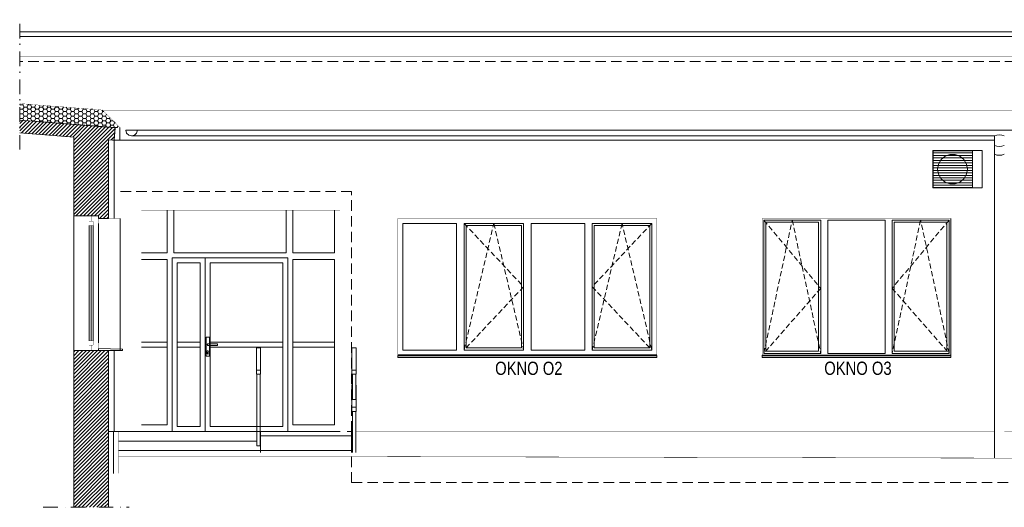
# Model space of a CAD drawing. Header units: millimetres. Extents: x 18880 to 99371, y -5529 to 27899.
# Tile 23 of 161: x 19160 to 20350, y 6727 to 7316. Entities that reach past the tile are written whole.
import ezdxf

# ---------------------------------------------------------------- set-up
doc = ezdxf.new("R2010")
doc.units = ezdxf.units.MM
doc.set_wipeout_variables(frame=1)
doc.linetypes.add('DASHED', pattern=[19.05, 12.7, -6.35])
doc.linetypes.add('Kropki i Kreski', pattern=[335.138881, 176.388884, -88.194442, 0, -70.555556])
for name, color, linetype, lineweight in [('AA_HATCH', 251, 'Continuous', 0), ('AA_IZOLACJA', 251, 'Continuous', 0), ('AA_OPIS', 2, 'Continuous', 0), ('AA_WIDOK', 254, 'Continuous', 0), ('K_SCIANY', 90, 'Continuous', 20)]:
    doc.layers.add(name, color=color, linetype=linetype, lineweight=lineweight)
doc.styles.add('ARIAL', font='arial.ttf')
doc.linetypes.add('STYROPIAN', pattern='A,0.000141,[1,styropian.shx,S=1,R=0,X=0,Y=0],-14.102004', length=14.102145)

# ---------------------------------------------------------------- blocks, each defined once
blk = doc.blocks.new('ZOL okno O2')
at = {"layer": 'AA_OPIS', "linetype": 'DASHED', "ltscale": 0.5}
for points in [[(22271.1, 7293.8), (22339.9, 7211.3), (22271.1, 7132.8), (22305.5, 7293.8), (22339.9, 7132.8)], [(22495.1, 7293.8), (22426.3, 7211.3), (22495.1, 7132.8), (22460.7, 7293.8), (22426.3, 7132.8)]]:
    blk.add_lwpolyline(points, dxfattribs=at)
at = {"layer": 'AA_WIDOK', "color": 255, "const_width": 0.3}
for points in [[(22269.1, 7130.8), (22269.1, 7295.8)], [(22269.1, 7295.8), (22497.1, 7295.8)], [(22497.1, 7295.8), (22497.1, 7130.8)]]:
    blk.add_lwpolyline(points, dxfattribs=at)
at = {"layer": 'AA_WIDOK'}
for points in [[(22271.1, 7132.8), (22271.1, 7293.8)], [(22271.1, 7293.8), (22339.9, 7293.8)], [(22273.6, 7135.3), (22273.6, 7291.3)], [(22273.6, 7291.3), (22337.4, 7291.3)], [(22337.4, 7291.3), (22337.4, 7135.3)], [(22339.9, 7293.8), (22339.9, 7132.8)], [(22348.5, 7132.8), (22348.5, 7293.8)], [(22348.5, 7293.8), (22417.7, 7293.8)], [(22417.7, 7293.8), (22417.7, 7132.8)], [(22426.3, 7132.8), (22426.3, 7293.8)], [(22426.3, 7293.8), (22495.1, 7293.8)], [(22428.8, 7135.3), (22428.8, 7291.3)], [(22428.8, 7291.3), (22492.6, 7291.3)], [(22492.6, 7291.3), (22492.6, 7135.3)], [(22495.1, 7293.8), (22495.1, 7132.8)], [(22497.1, 7295.8), (22497.1, 7130.2)], [(22339.9, 7132.8), (22271.1, 7132.8)], [(22337.4, 7135.3), (22273.6, 7135.3)], [(22417.7, 7132.8), (22348.5, 7132.8)], [(22495.1, 7132.8), (22426.3, 7132.8)], [(22492.6, 7135.3), (22428.8, 7135.3)], [(22497.1, 7130), (22497.1, 7130.2)]]:
    blk.add_lwpolyline(points, dxfattribs=at)
at = {"layer": 'AA_WIDOK', "color": 4}
for points in [[(22497.1, 7130.8), (22269.1, 7130.8)], [(22269.1, 7128.3), (22269.1, 7130.8)], [(22269.1, 7130.2), (22269.1, 7130)], [(22269.1, 7130), (22497.1, 7130)], [(22269.1, 7128.3), (22497.1, 7128.3)], [(22269.1, 7127.8), (22269.1, 7128.3)], [(22269.1, 7127.8), (22497.1, 7127.8)], [(22497.1, 7128.3), (22497.1, 7130.8)], [(22497.1, 7127.8), (22497.1, 7128.3)]]:
    blk.add_lwpolyline(points, dxfattribs=at)
at = {"layer": 'AA_OPIS', "insert": (22384.9, 7122.8), "char_height": 16, "width": 300, "attachment_point": 2, "style": 'ARIAL'}
blk.add_mtext('{\\W0.8;OKNO O3}', dxfattribs=at)
blk = doc.blocks.new('okno o1a')
at = {"layer": 'AA_OPIS', "linetype": 'DASHED', "ltscale": 0.5}
for points in [[(80, -6), (152, -82.5), (80, -159), (116, -6), (152, -159)], [(307, -6), (235, -82.5), (307, -159), (271, -6), (235, -159)]]:
    blk.add_lwpolyline(points, dxfattribs=at)
at = {"layer": 'AA_WIDOK', "color": 255, "const_width": 0.3}
for points in [[(0, -165.6), (0, 0)], [(0, 0), (313, 0)], [(313, 0), (313, -165.6)]]:
    blk.add_lwpolyline(points, dxfattribs=at)
at = {"layer": 'AA_WIDOK'}
for points in [[(6, -159), (6, -6)], [(6, -6), (71, -6)], [(71, -6), (71, -159)], [(80, -159), (80, -6)], [(80, -6), (152, -6)], [(82.5, -156.5), (82.5, -8.5)], [(82.5, -8.5), (149.5, -8.5)], [(149.5, -8.5), (149.5, -156.5)], [(152, -6), (152, -159)], [(161, -159), (161, -6)], [(161, -6), (226, -6)], [(226, -6), (226, -159)], [(235, -159), (235, -6)], [(235, -6), (307, -6)], [(237.5, -156.5), (237.5, -8.5)], [(237.5, -8.5), (304.5, -8.5)], [(304.5, -8.5), (304.5, -156.5)], [(307, -6), (307, -159)], [(71, -159), (6, -159)], [(152, -159), (80, -159)], [(149.5, -156.5), (82.5, -156.5)], [(226, -159), (161, -159)], [(307, -159), (235, -159)], [(304.5, -156.5), (237.5, -156.5)]]:
    blk.add_lwpolyline(points, dxfattribs=at)
at = {"layer": 'AA_WIDOK', "color": 4}
for points in [[(313, -165), (0, -165)], [(0, -165.6), (0, -165.8)], [(0, -165.8), (313, -165.8)], [(0, -167.5), (0, -165.8)], [(313, -165.8), (313, -165.6)], [(313, -167.5), (313, -165.8)], [(0, -167.5), (313, -167.5)], [(0, -168), (0, -167.5)], [(0, -168), (313, -168)], [(313, -168), (313, -167.5)]]:
    blk.add_lwpolyline(points, dxfattribs=at)
at = {"layer": 'AA_OPIS', "insert": (158.3, -173.1), "char_height": 16, "width": 300, "attachment_point": 2, "style": 'ARIAL'}
blk.add_mtext('{\\W0.8;OKNO O2}', dxfattribs=at)

msp = doc.modelspace()

# ---------------------------------------------------------------- hatches: boundary and pattern name
at = {"layer": 'AA_HATCH'}
h = msp.add_hatch(dxfattribs=at)
h.set_pattern_fill('HONEY', color=256)
h.set_pattern_definition([(0, (-9567.2765, -1596.0877), (4.7625, 2.74963064), [3.175, -6.35]), (120, (-9567.2765, -1596.0877), (-4.7625, 2.74963066), [3.175, -6.35]), (60, (-9567.2765, -1596.0877), (1e-08, 5.4992613), [-6.35, 3.175])])
h.paths.add_polyline_path([(19159.74106, 7215.17774), (19159.74106, 7195.13089), (19274.93442, 7186.06569), (19280.93442, 7186.06569), (19259.68773, 7207.31238)])
h = msp.add_hatch(dxfattribs=at)
h.set_pattern_fill('ANSI31', color=256)
h.set_pattern_definition([(45, (-9567.2765, -1631.15), (-2.24506403, 2.24506403), [])])
h.paths.add_polyline_path([(19224.93442, 6916.95538), (19266.93442, 6916.95538), (19266.93442, 6727.45538), (19224.93442, 6727.45538)])
h.paths.add_polyline_path([(19159.74106, 7195.1159), (19159.74106, 7179.97824), (19224.93442, 7174.76277), (19224.93442, 7079.45538), (19254.93442, 7079.45538), (19254.93442, 7076.45538), (19266.93442, 7076.45538), (19266.93442, 7171.40277), (19273.73824, 7171.09847), (19274.93442, 7186.0507)])

# ---------------------------------------------------------------- linework, layer by layer
at = {"layer": 'AA_IZOLACJA', "linetype": 'STYROPIAN'}
msp.add_lwpolyline([(19280.73824, 7171.1077), (19280.73824, 7186.06569)], dxfattribs=at)
at = {"layer": 'AA_IZOLACJA', "linetype": 'STYROPIAN', "ltscale": 1.4}
for points in [[(19273.93442, 7076.45538), (19273.93442, 7171.09847)], [(19273.93442, 6818.95538), (19273.93442, 6916.95538)]]:
    msp.add_lwpolyline(points, dxfattribs=at)
at = {"layer": 'AA_IZOLACJA', "linetype": 'STYROPIAN', "ltscale": 1.2}
msp.add_lwpolyline([(19272.93442, 6768.45538), (19272.93442, 6818.95538)], dxfattribs=at)
at = {"layer": 'AA_OPIS', "linetype": 'Kropki i Kreski', "ltscale": 0.1}
for points in [[(19159.74106, 7159.49521), (19159.74106, 7316.47341)], [(19187.93442, 6727.45538), (19291.93442, 6727.45538)]]:
    msp.add_lwpolyline(points, dxfattribs=at)
at = {"layer": 'AA_WIDOK', "color": 4}
for points in [[(19159.74106, 7302.01777), (20700.43442, 7302.01777)], [(20700.43442, 7296.01777), (19159.74106, 7296.01777)], [(19288.87224, 7179.51777), (19287.93442, 7183.01777)], [(19287.93442, 7183.01777), (19294.93442, 7183.01777)], [(19291.43442, 7176.95559), (19288.87224, 7179.51777)], [(19294.93442, 7183.01777), (19301.93442, 7183.01777)], [(19300.9966, 7179.51777), (19298.43442, 7176.95559)], [(19301.93442, 7183.01777), (19300.9966, 7179.51777)], [(24241.38181, 7183.01777), (19301.93442, 7183.01777)], [(19294.93442, 7176.01777), (19291.43442, 7176.95559)], [(19298.43442, 7176.95559), (19294.93442, 7176.01777)], [(20338.2026, 7176.01777), (19294.93442, 7176.01777)], [(20338.2026, 7176.01777), (20338.2026, 6786.89072)]]:
    msp.add_lwpolyline(points, dxfattribs=at)
at = {"layer": 'AA_WIDOK', "color": 8, "linetype": 'DASHED'}
for points in [[(24268.93442, 7276.01777), (24268.93442, 7266.01777), (19159.74106, 7266.01777)], [(19560.93442, 6818.95538), (19560.93442, 7108.95538), (19280.93442, 7108.95538)], [(19560.93442, 6788.75031), (19560.93442, 6757.45538), (24256.93442, 6757.41944)]]:
    msp.add_lwpolyline(points, dxfattribs=at)
at = {"layer": 'AA_WIDOK', "color": 9, "const_width": 0.3}
for points in [[(20700.43442, 7272.01777), (19159.74106, 7272.01777)], [(19259.68773, 7207.31238), (19159.74106, 7215.17774)], [(19280.93442, 7186.06569), (19259.68773, 7207.31238)], [(19259.68773, 7207.31238), (21536.93442, 7207.31238)], [(19273.73824, 7171.09847), (19287.73824, 7171.09847), (19287.73824, 7186.06569)], [(19274.93442, 7186.06569), (19287.73824, 7186.06569)], [(19287.73824, 7186.06569), (24240.06073, 7186.06569)], [(19266.93442, 7076.45538), (19280.93442, 7076.45538), (19280.93442, 7171.09847)], [(19266.93442, 6818.95538), (19280.93442, 6818.95538), (19280.93442, 6916.95538)]]:
    msp.add_lwpolyline(points, dxfattribs=at)
at = {"layer": 'AA_WIDOK'}
for points in [[(19271.93442, 7171.09847), (20338.2026, 7171.09847)], [(20338.2026, 7171.00277), (20323.58483, 7171.00277)], [(20263.58886, 7113.45538), (20263.58886, 7158.45538)], [(20263.58886, 7158.45538), (20323.58886, 7158.45538)], [(20311.58886, 7158.00538), (20264.18886, 7158.00538)], [(20264.18886, 7158.00538), (20264.18886, 7113.90538)], [(20311.58886, 7113.90538), (20311.58886, 7158.00538)], [(20317.93442, 7158.53608), (20317.93442, 7158.45538)], [(20323.58886, 7158.45538), (20323.58886, 7113.45538)], [(20263.58886, 7155.45538), (20264.18886, 7155.45538)], [(20263.58886, 7152.45538), (20264.18886, 7152.45538)], [(20263.58886, 7149.45538), (20264.18886, 7149.45538)], [(20263.58886, 7146.45538), (20264.18886, 7146.45538)], [(20264.18886, 7155.45538), (20311.58886, 7155.45538)], [(20264.18886, 7152.45538), (20311.58886, 7152.45538)], [(20264.18886, 7149.45538), (20311.58886, 7149.45538)], [(20264.18886, 7146.45538), (20311.58886, 7146.45538)], [(20273.80006, 7147.52556), (20270.6744, 7142.11174)], [(20278.58886, 7151.54384), (20273.80006, 7147.52556)], [(20284.4632, 7153.68192), (20278.58886, 7151.54384)], [(20290.71453, 7153.68192), (20284.4632, 7153.68192)], [(20296.58886, 7151.54384), (20290.71453, 7153.68192)], [(20301.37766, 7147.52556), (20296.58886, 7151.54384)], [(20304.50333, 7142.11174), (20301.37766, 7147.52556)], [(20263.58886, 7143.45538), (20264.18886, 7143.45538)], [(20263.58886, 7140.45538), (20264.18886, 7140.45538)], [(20263.58886, 7137.45538), (20264.18886, 7137.45538)], [(20263.58886, 7134.45538), (20264.18886, 7134.45538)], [(20264.18886, 7143.45538), (20311.58886, 7143.45538)], [(20264.18886, 7140.45538), (20311.58886, 7140.45538)], [(20264.18886, 7137.45538), (20311.58886, 7137.45538)], [(20264.18886, 7134.45538), (20311.58886, 7134.45538)], [(20270.6744, 7142.11174), (20269.58886, 7135.95538)], [(20269.58886, 7135.95538), (20270.6744, 7129.79902)], [(20305.58886, 7135.95538), (20304.50333, 7142.11174)], [(20304.50333, 7129.79902), (20305.58886, 7135.95538)], [(20263.58886, 7131.45538), (20264.18886, 7131.45538)], [(20263.58886, 7128.45538), (20264.18886, 7128.45538)], [(20263.58886, 7125.45538), (20264.18886, 7125.45538)], [(20263.58886, 7122.45538), (20264.18886, 7122.45538)], [(20264.18886, 7131.45538), (20311.58886, 7131.45538)], [(20264.18886, 7128.45538), (20311.58886, 7128.45538)], [(20264.18886, 7125.45538), (20311.58886, 7125.45538)], [(20264.18886, 7122.45538), (20311.58886, 7122.45538)], [(20270.6744, 7129.79902), (20273.80006, 7124.3852)], [(20273.80006, 7124.3852), (20278.58886, 7120.36692)], [(20278.58886, 7120.36692), (20284.4632, 7118.22884)], [(20290.71453, 7118.22884), (20296.58886, 7120.36692)], [(20296.58886, 7120.36692), (20301.37766, 7124.3852)], [(20301.37766, 7124.3852), (20304.50333, 7129.79902)], [(20263.58886, 7119.45538), (20264.18886, 7119.45538)], [(20263.58886, 7116.45538), (20264.18886, 7116.45538)], [(20323.58886, 7113.45538), (20263.58886, 7113.45538)], [(20264.18886, 7119.45538), (20311.58886, 7119.45538)], [(20264.18886, 7116.45538), (20311.58886, 7116.45538)], [(20264.18886, 7113.90538), (20311.58886, 7113.90538)], [(20284.4632, 7118.22884), (20290.71453, 7118.22884)], [(19337.93442, 7034.95538), (19337.93442, 7086.51693)], [(19345.93442, 7034.95538), (19345.93442, 7086.51693)], [(19481.93442, 7034.95538), (19481.93442, 7086.51693)], [(19489.93442, 7034.95538), (19489.93442, 7086.51693)], [(19540.43442, 7034.95538), (19540.43442, 7086.51693)], [(19224.93442, 7079.45538), (19224.93442, 6916.95538)], [(19280.93442, 7076.45538), (19280.93442, 6916.95538)], [(19337.93442, 7034.95538), (19306.69925, 7034.95538)], [(19337.93442, 7026.95538), (19306.69925, 7026.95538)], [(19337.93442, 6826.95538), (19337.93442, 7026.95538)], [(19343.93442, 6818.95538), (19343.93442, 7028.95538), (19483.93442, 7028.95538), (19483.93442, 6818.95538)], [(19481.93442, 7034.95538), (19345.93442, 7034.95538)], [(19540.43442, 7034.95538), (19489.93442, 7034.95538)], [(19489.93442, 6826.95538), (19540.43442, 6826.95538), (19540.43442, 7026.95538)], [(19540.43442, 7026.95538), (19489.93442, 7026.95538)], [(19489.93442, 6826.95538), (19489.93442, 7026.95538)], [(19306.69925, 6926.95538), (19337.93442, 6926.95538)], [(19306.69925, 6920.95538), (19337.93442, 6920.95538)], [(19450.93442, 6920.04881), (19445.93442, 6920.04881)], [(19445.93442, 6920.04881), (19445.93442, 6893.25989)], [(19450.93442, 6920.04881), (19450.93442, 6893.25989)], [(19489.93442, 6926.95538), (19540.43442, 6926.95538)], [(19489.93442, 6920.95538), (19540.43442, 6920.95538)], [(19566.36693, 6920.04881), (19561.36693, 6920.04881)], [(19561.36693, 6920.04881), (19561.36693, 6893.25989)], [(19566.36693, 6920.04881), (19566.36693, 6893.25989)], [(19445.93442, 6888.23929), (19445.93442, 6893.25989)], [(19445.93442, 6893.25989), (19450.93442, 6893.25989)], [(19450.93442, 6888.23929), (19445.93442, 6888.23929)], [(19446.43442, 6801.75031), (19446.43442, 6888.23929)], [(19450.43442, 6801.75031), (19450.43442, 6888.23929)], [(19450.93442, 6893.25989), (19450.93442, 6888.23929)], [(19561.36693, 6888.23929), (19561.36693, 6893.25989)], [(19561.36693, 6893.25989), (19566.36693, 6893.25989)], [(19566.36693, 6888.23929), (19561.36693, 6888.23929)], [(19561.86693, 6857.80241), (19561.86693, 6888.23929)], [(19565.86693, 6857.80241), (19565.86693, 6888.23929)], [(19566.36693, 6893.25989), (19566.36693, 6888.23929)], [(19561.86693, 6875.04881), (19561.36693, 6875.04881)], [(19561.36693, 6875.04881), (19561.36693, 6848.25989)], [(19566.36693, 6875.04881), (19565.86693, 6875.04881)], [(19566.36693, 6875.04881), (19566.36693, 6848.25989)], [(19561.36693, 6843.23929), (19561.36693, 6848.25989)], [(19561.36693, 6848.25989), (19566.36693, 6848.25989)], [(19565.86693, 6857.80241), (19561.86693, 6857.80241)], [(19566.36693, 6848.25989), (19566.36693, 6843.23929)], [(19566.36693, 6843.23929), (19561.36693, 6843.23929)], [(19561.86693, 6793.75031), (19561.86693, 6843.23929)], [(19565.86693, 6793.75031), (19565.86693, 6843.23929)], [(19306.69925, 6826.95538), (19337.93442, 6826.95538)], [(19266.93442, 6818.95538), (19446.43442, 6818.95538)], [(19306.69925, 6818.95538), (19546.93442, 6818.95538)], [(19450.43442, 6813.95538), (19555.43442, 6813.95538)], [(19450.43442, 6813.95538), (19560.93442, 6813.95538)], [(19450.93442, 6798.95534), (19450.93442, 6818.95538)], [(19556.63442, 6818.95538), (19555.43442, 6818.95538)], [(19560.93442, 6818.95538), (19556.63442, 6818.95538)], [(19560.93442, 6805.75873), (19560.93442, 6818.95538)], [(19446.43442, 6807.45538), (19278.93442, 6807.45538)], [(19450.43442, 6801.75031), (19446.43442, 6801.75031)], [(19450.93442, 6798.95534), (19450.93442, 6801.75031)], [(19450.93442, 6799.35702), (19450.93442, 6801.75031)], [(19450.93442, 6799.35702), (19450.93442, 6793.75031)], [(19560.93442, 6793.75031), (19560.93442, 6805.75873)], [(19278.93442, 6795.95538), (19560.93442, 6795.95538)], [(19450.93442, 6795.95538), (19450.93442, 6795.95538)]]:
    msp.add_lwpolyline(points, dxfattribs=at)
at = {"layer": 'AA_WIDOK', "color": 4}
for points in [[(20350.2026, 7176.01777, 0.2262302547), (20338.2026, 7176.01777, -1)], [(20350.2026, 7164.68356, -0.2262302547), (20338.2026, 7164.68356, 1)], [(20350.2026, 7154.00441, -0.2262302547), (20338.2026, 7154.00441, 1)]]:
    msp.add_lwpolyline(points, format="xyb", dxfattribs=at)
at = {"layer": 'AA_WIDOK', "color": 255, "const_width": 0.3}
msp.add_lwpolyline([(19546.93442, 6818.95538), (19546.93442, 7086.51693), (19306.69925, 7086.51693), (19306.69925, 6818.95538)], dxfattribs=at)
at = {"layer": 'AA_WIDOK', "color": 4, "const_width": 0.3}
for points in [[(19254.93442, 7079.45538), (19245.93442, 7079.45538)], [(19245.93442, 6916.95538), (19254.93442, 6916.95538)]]:
    msp.add_lwpolyline(points, dxfattribs=at)
at = {"layer": 'AA_WIDOK'}
for points in [[(19383.93442, 7028.95538), (19343.93442, 7028.95538), (19343.93442, 6818.95538), (19383.93442, 6818.95538)], [(19483.93442, 7028.95538), (19383.93442, 7028.95538), (19383.93442, 6818.95538), (19483.93442, 6818.95538)], [(19377.93442, 7022.95538), (19349.93442, 7022.95538), (19349.93442, 6824.95538), (19377.93442, 6824.95538)], [(19477.93442, 7022.95538), (19389.93442, 7022.95538), (19389.93442, 6824.95538), (19477.93442, 6824.95538)], [(19388.93442, 6910.15343), (19384.93442, 6910.15343), (19384.93442, 6933.15343), (19388.93442, 6933.15343)], [(19349.93442, 6920.95538), (19377.93442, 6920.95538), (19377.93442, 6926.95538), (19349.93442, 6926.95538)], [(19389.93442, 6920.95538), (19477.93442, 6920.95538), (19477.93442, 6926.95538), (19389.93442, 6926.95538)]]:
    msp.add_lwpolyline(points, close=True, dxfattribs=at)
msp.add_lwpolyline([(19398.75509, 6922.95538), (19387.24502, 6922.95538, -1), (19387.24502, 6924.95538), (19398.75509, 6924.95538)], format="xyb", close=True, dxfattribs=at)
msp.add_lwpolyline([(19387.63443, 6914.86524), (19387.63443, 6913.32685, -1), (19386.23443, 6913.32685), (19386.23443, 6914.86524)], format="xyb", dxfattribs=at)
at = {"layer": 'AA_WIDOK', "color": 9}
msp.add_lwpolyline([(19278.93442, 6818.95538, 0.3, 0.3, 0), (19278.93442, 6768.45538, 0.3, 0.3, 0), (19266.93442, 6768.45538, 0, 0, 0)], format="xyseb", dxfattribs=at)
at = {"layer": 'AA_WIDOK', "const_width": 0.5}
for points in [[(20338.2026, 6818.95538), (19565.86693, 6818.95538)], [(21598.55122, 6818.95538), (20350.2026, 6818.95538)]]:
    msp.add_lwpolyline(points, dxfattribs=at)
at = {"layer": 'AA_WIDOK', "color": 3, "const_width": 0.5}
for points in [[(19565.86693, 6788.75031), (19278.93442, 6788.75031)], [(19565.86693, 6788.75031), (24256.93442, 6777.45538)]]:
    msp.add_lwpolyline(points, dxfattribs=at)
at = {"layer": 'AA_WIDOK'}
msp.add_circle((19386.93443, 6915.57938), 1, dxfattribs=at)
at = {"layer": 'K_SCIANY'}
for points in [[(19274.93442, 7186.06569), (19159.74106, 7195.13089)], [(19274.93442, 7186.0507), (19159.74106, 7195.1159)], [(19159.74106, 7179.97824), (19224.93442, 7174.76277)], [(19224.93442, 7174.76277), (19224.93442, 7079.45538), (19254.93442, 7079.45538), (19254.93442, 7076.45538), (19266.93442, 7076.45538), (19266.93442, 7171.40277), (19273.73824, 7171.09847), (19274.93442, 7186.0507)], [(19224.93442, 6916.95538), (19224.93442, 6727.45538)], [(19266.93442, 6916.95538), (19224.93442, 6916.95538)], [(19266.93442, 6916.95538), (19224.93442, 6916.95538)], [(19266.93442, 6727.45538), (19266.93442, 6916.95538)]]:
    msp.add_lwpolyline(points, dxfattribs=at)
msp.add_lwpolyline([(19283.93442, 6916.95538), (19254.93442, 6916.95538), (19254.93442, 6919.45538), (19283.93442, 6918.66926)], close=True, dxfattribs=at)

# ---------------------------------------------------------------- block references
msp.add_blockref('ZOL okno O2', (-2211.69691, -219.37679))
at = {"layer": 'AA_HATCH'}
msp.add_blockref('okno o1a', (19616.93442, 7076.45538), dxfattribs=at)

# ---------------------------------------------------------------- next in the draw order: wipeouts: each hides what was drawn before it
at = {"color": 4}
msp.add_wipeout([(19243.43442, 6928.45538), (19248.43442, 6928.45538), (19248.43442, 6925.95538), (19254.93442, 6925.95538), (19254.93442, 7070.45538), (19248.43442, 7070.45538), (19248.43442, 7067.95538), (19243.43442, 7067.95538)], dxfattribs=at).dxf.layer = 'AA_WIDOK'

# ---------------------------------------------------------------- next in the draw order: linework, layer by layer
at = {"layer": 'AA_WIDOK', "color": 4, "const_width": 0.3}
for points in [[(19243.43442, 7072.95538), (19243.43442, 7067.95538)], [(19248.43442, 7072.95538), (19243.43442, 7072.95538)], [(19245.93442, 7079.45538), (19245.93442, 7072.95538)], [(19245.93442, 7072.95538), (19248.43442, 7072.95538)], [(19248.43442, 7072.95538), (19248.43442, 7070.45538)], [(19248.43442, 7067.95538), (19248.43442, 7072.95538)], [(19254.93442, 7070.45538), (19254.93442, 7079.45538)], [(19243.43442, 7067.95538), (19248.43442, 7067.95538)], [(19244.93442, 7067.95538), (19244.93442, 6928.45538)], [(19245.93442, 7067.95538), (19245.93442, 6928.45538)], [(19246.93442, 7067.95538), (19246.93442, 6928.45538)], [(19248.43442, 7070.45538), (19254.93442, 7070.45538)], [(19248.43442, 6928.45538), (19243.43442, 6928.45538)], [(19243.43442, 6928.45538), (19243.43442, 6923.45538)], [(19243.43442, 6923.45538), (19248.43442, 6923.45538)], [(19248.43442, 6923.45538), (19245.93442, 6923.45538)], [(19245.93442, 6923.45538), (19245.93442, 6916.95538)], [(19248.43442, 6923.45538), (19248.43442, 6928.45538)], [(19254.93442, 6925.95538), (19248.43442, 6925.95538)], [(19248.43442, 6925.95538), (19248.43442, 6923.45538)], [(19254.93442, 6916.95538), (19254.93442, 6925.95538)]]:
    msp.add_lwpolyline(points, dxfattribs=at)
at = {"layer": 'AA_WIDOK', "color": 4}
for points in [[(19243.43442, 7067.95538), (19243.43442, 6928.45538)], [(19243.43442, 7067.95538), (19243.43442, 6928.45538)], [(19248.43442, 7067.95538), (19248.43442, 6928.45538)], [(19254.93442, 6925.95538), (19254.93442, 7070.45538)]]:
    msp.add_lwpolyline(points, dxfattribs=at)

doc.saveas('drawing.dxf')
